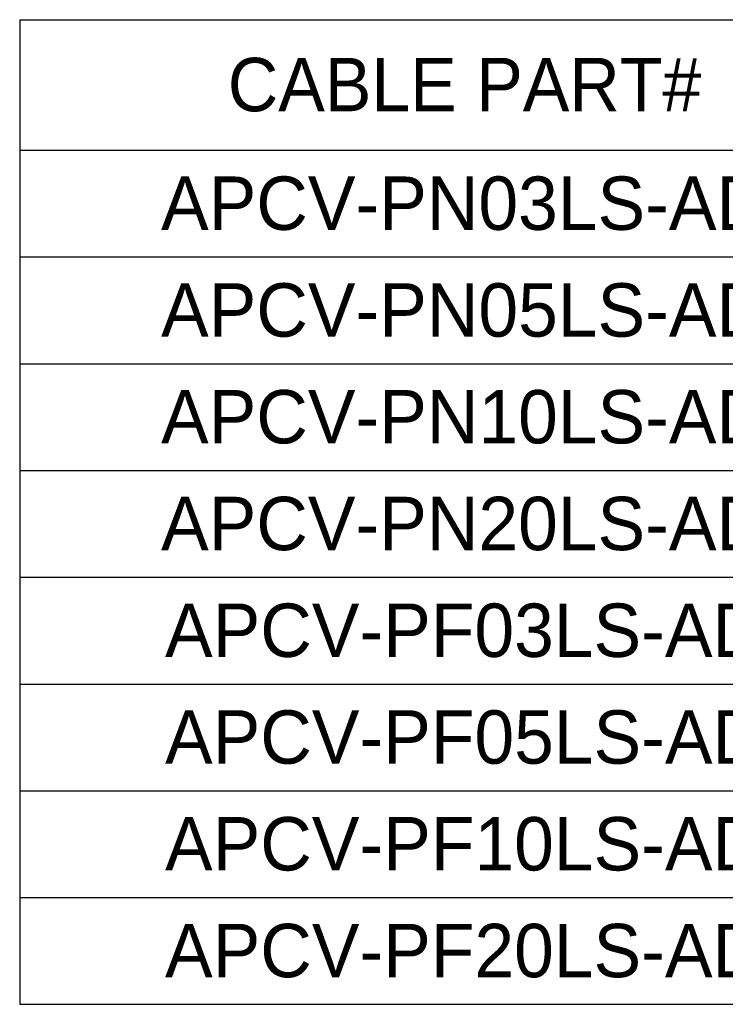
# Model space of a CAD drawing. Header units: inches. Extents: x 0 to 814, y 0 to 621.
# Tile 3 of 8: x 287 to 335, y 143 to 209. Entities that reach past the tile are written whole.
import ezdxf

# ---------------------------------------------------------------- set-up
doc = ezdxf.new("R2010")
doc.units = ezdxf.units.IN
doc.header["$LTSCALE"] = 10
doc.header["$MEASUREMENT"] = 0
doc.layers.add('TEXT', color=140, linetype='Continuous')

# ---------------------------------------------------------------- blocks, each defined once
blk = doc.blocks.new('*T61')
at = {"layer": 'TEXT', "color": 0, "linetype": 'ByBlock', "lineweight": -2}
for p, q in [((0, 0), (162.314, 0)), ((0, 0), (0, -66.4)), ((60, 0), (60, -66.4)), ((113.29, 0), (113.29, -66.4)), ((162.314, 0), (162.314, -66.4)), ((0, -8.8), (162.314, -8.8)), ((0, -16), (162.314, -16)), ((0, -23.2), (162.314, -23.2)), ((0, -30.4), (162.314, -30.4)), ((0, -37.6), (162.314, -37.6)), ((0, -44.8), (162.314, -44.8)), ((0, -52), (162.314, -52)), ((0, -59.2), (162.314, -59.2)), ((0, -66.4), (162.314, -66.4))]:
    blk.add_line(p, q, dxfattribs=at)
at = {"layer": 'TEXT', "color": 0, "lineweight": -3, "char_height": 3.6, "attachment_point": 5}
for s, insert, width in [('{\\fGulim|b0|i0|c0|p0;CABLE PART#}', (30, -4.4), 57.6), ("{\\fGulim|b0|i0|c0|p0;LENGTH 'L'(m)}", (86.645, -4.4), 50.88976), ("{\\fGulim|b0|i0|c0|p0;LENGTH 'L'(ft)}", (137.802, -4.4), 46.6242), ('9.8ft', (137.802, -12.4), 46.6242), ('APCV-PN03LS-AD', (30, -12.4), 57.6), ('3m', (86.645, -12.4), 50.88976), ('16.4ft', (137.802, -19.6), 46.6242), ('APCV-PN05LS-AD', (30, -19.6), 57.6), ('5m', (86.645, -19.6), 50.88976), ('APCV-PN10LS-AD', (30, -26.8), 57.6), ('10m', (86.645, -26.8), 50.88976), ('32.8ft', (137.802, -26.8), 46.6242), ('APCV-PN20LS-AD', (30, -34), 57.6), ('20m', (86.645, -34), 50.88976), ('65.6ft', (137.802, -34), 46.6242), ('APCV-PF03LS-AD', (30, -41.2), 57.6), ('3m', (86.645, -41.2), 50.88976), ('9.8ft', (137.802, -41.2), 46.6242), ('16.4ft', (137.802, -48.4), 46.6242), ('APCV-PF05LS-AD', (30, -48.4), 57.6), ('5m', (86.645, -48.4), 50.88976), ('32.8ft', (137.802, -55.6), 46.6242), ('APCV-PF10LS-AD', (30, -55.6), 57.6), ('10m', (86.645, -55.6), 50.88976), ('65.6ft', (137.802, -62.8), 46.6242), ('APCV-PF20LS-AD', (30, -62.8), 57.6), ('20m', (86.645, -62.8), 50.88976)]:
    blk.add_mtext(s, dxfattribs=dict(at, insert=insert, width=width))

msp = doc.modelspace()

# ---------------------------------------------------------------- block references
msp.add_blockref('*T61', (287.212, 209.064))

doc.saveas('drawing.dxf')
